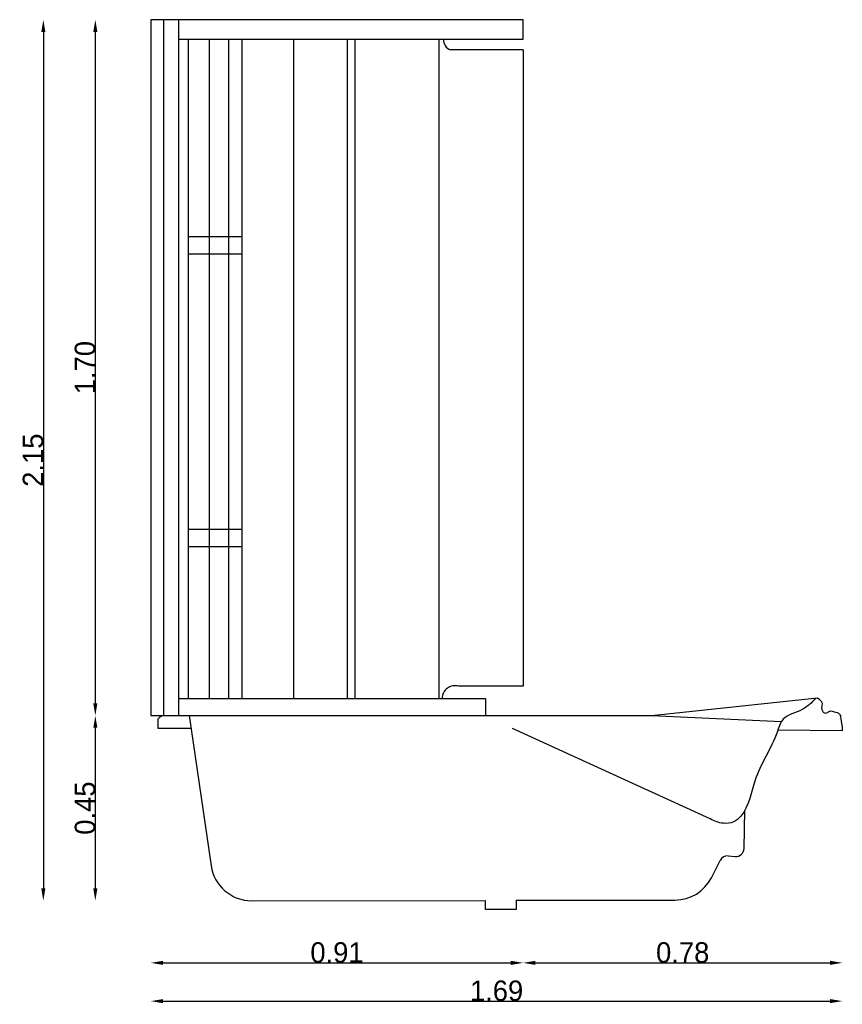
# Model space of a CAD drawing. Extents: x -24.47 to -22.46, y 195.82 to 198.23.
import ezdxf

# ---------------------------------------------------------------- set-up
doc = ezdxf.new("R2010")
doc.units = 0
doc.header["$MEASUREMENT"] = 0
doc.layers.get('0').update_dxf_attribs({"linetype": 'CONTINUOUS'})
doc.layers.get('DEFPOINTS').update_dxf_attribs({"linetype": 'CONTINUOUS'})
doc.dimstyles.get("Standard").update_dxf_attribs({"dimtxt": 0.18, "dimasz": 0.18, "dimexe": 0.18, "dimexo": 0.0625, "dimgap": 0.09, "dimtad": 0, "dimtih": 1, "dimtoh": 1, "dimdec": 4, "dimzin": 0, "dimdsep": 46, "dimtxsty": 'Standard', "dimcen": 0.09, "dimadec": 0, "dimazin": 0, "dimtfac": 1, "dimtdec": 4, "dimtofl": 0, "dimtmove": 0, "dimatfit": 3, "dimfxl": 0, "dimtolj": 1, "dimtzin": 0, "dimarcsym": 0})

# ---------------------------------------------------------------- blocks, each defined once
blk = doc.blocks.new('*D5')
at = {"color": 0, "linetype": 'ByBlock'}
blk.add_line((-24.118, 195.8302), (-22.4888, 195.8302), dxfattribs=at)
for points in [[(-24.118, 195.8352), (-24.118, 195.8252), (-24.148, 195.8302)], [(-22.4888, 195.8352), (-22.4888, 195.8252), (-22.4588, 195.8302)]]:
    blk.add_solid(points, dxfattribs=at)
at = {"layer": 'DEFPOINTS', "color": 0, "linetype": 'ByBlock'}
for p in [(-24.148, 198.2279), (-22.4588, 196.4907), (-22.4588, 195.8302)]:
    blk.add_point(p, dxfattribs=at)
at = {"color": 0, "linetype": 'ByBlock', "insert": (-23.3034, 195.8552), "char_height": 0.05, "attachment_point": 5}
blk.add_mtext('\\A1;1.69', dxfattribs=at)
blk = doc.blocks.new('*D3')
at = {"color": 0, "linetype": 'ByBlock'}
blk.add_line((-24.118, 195.9237), (-23.2687, 195.9237), dxfattribs=at)
for points in [[(-24.118, 195.9287), (-24.118, 195.9187), (-24.148, 195.9237)], [(-23.2687, 195.9287), (-23.2687, 195.9187), (-23.2387, 195.9237)]]:
    blk.add_solid(points, dxfattribs=at)
at = {"layer": 'DEFPOINTS', "color": 0, "linetype": 'ByBlock'}
for p in [(-24.148, 198.2279), (-23.2387, 198.2279), (-23.2387, 195.9237)]:
    blk.add_point(p, dxfattribs=at)
at = {"color": 0, "linetype": 'ByBlock', "insert": (-23.6933, 195.9487), "char_height": 0.05, "attachment_point": 5}
blk.add_mtext('\\A1;0.91', dxfattribs=at)
blk = doc.blocks.new('*D2')
at = {"color": 0, "linetype": 'ByBlock'}
blk.add_line((-24.4107, 198.1979), (-24.4107, 196.1055), dxfattribs=at)
for points in [[(-24.4157, 198.1979), (-24.4057, 198.1979), (-24.4107, 198.2279)], [(-24.4157, 196.1055), (-24.4057, 196.1055), (-24.4107, 196.0755)]]:
    blk.add_solid(points, dxfattribs=at)
at = {"layer": 'DEFPOINTS', "color": 0, "linetype": 'ByBlock'}
for p in [(-24.148, 198.2279), (-24.4107, 196.0755), (-23.9017, 196.0755)]:
    blk.add_point(p, dxfattribs=at)
at = {"color": 0, "linetype": 'ByBlock', "insert": (-24.4357, 197.1517), "char_height": 0.05, "attachment_point": 5, "rotation": 90}
blk.add_mtext('\\A1;2.15', dxfattribs=at)
blk = doc.blocks.new('*D1')
at = {"color": 0, "linetype": 'ByBlock'}
blk.add_line((-24.2837, 196.4979), (-24.2837, 196.1055), dxfattribs=at)
for points in [[(-24.2887, 196.4979), (-24.2787, 196.4979), (-24.2837, 196.5279)], [(-24.2887, 196.1055), (-24.2787, 196.1055), (-24.2837, 196.0755)]]:
    blk.add_solid(points, dxfattribs=at)
at = {"layer": 'DEFPOINTS', "color": 0, "linetype": 'ByBlock'}
for p in [(-24.148, 196.5279), (-24.2837, 196.0755), (-23.9017, 196.0755)]:
    blk.add_point(p, dxfattribs=at)
at = {"color": 0, "linetype": 'ByBlock', "insert": (-24.3087, 196.3017), "char_height": 0.05, "attachment_point": 5, "rotation": 90}
blk.add_mtext('\\A1;0.45', dxfattribs=at)
blk = doc.blocks.new('*D0')
at = {"color": 0, "linetype": 'ByBlock'}
blk.add_line((-24.2837, 198.1979), (-24.2837, 196.5579), dxfattribs=at)
for points in [[(-24.2887, 198.1979), (-24.2787, 198.1979), (-24.2837, 198.2279)], [(-24.2887, 196.5579), (-24.2787, 196.5579), (-24.2837, 196.5279)]]:
    blk.add_solid(points, dxfattribs=at)
at = {"layer": 'DEFPOINTS', "color": 0, "linetype": 'ByBlock'}
for p in [(-24.148, 198.2279), (-24.2837, 196.5279), (-24.148, 196.5279)]:
    blk.add_point(p, dxfattribs=at)
at = {"color": 0, "linetype": 'ByBlock', "insert": (-24.3087, 197.3779), "char_height": 0.05, "attachment_point": 5, "rotation": 90}
blk.add_mtext('\\A1;1.70', dxfattribs=at)
blk = doc.blocks.new('*D4')
at = {"color": 0, "linetype": 'ByBlock'}
blk.add_line((-23.2087, 195.9237), (-22.4888, 195.9237), dxfattribs=at)
for points in [[(-23.2087, 195.9287), (-23.2087, 195.9187), (-23.2387, 195.9237)], [(-22.4888, 195.9287), (-22.4888, 195.9187), (-22.4588, 195.9237)]]:
    blk.add_solid(points, dxfattribs=at)
at = {"layer": 'DEFPOINTS', "color": 0, "linetype": 'ByBlock'}
for p in [(-23.2387, 198.2279), (-22.4588, 196.4907), (-22.4588, 195.9237)]:
    blk.add_point(p, dxfattribs=at)
at = {"color": 0, "linetype": 'ByBlock', "insert": (-22.8487, 195.9487), "char_height": 0.05, "attachment_point": 5}
blk.add_mtext('\\A1;0.78', dxfattribs=at)

msp = doc.modelspace()

# ---------------------------------------------------------------- linework, layer by layer
at = {"color": 7}
for p, q in [((-24.1175, 198.2279), (-24.1175, 196.5279)), ((-24.0801, 198.2279), (-24.0801, 196.5279)), ((-24.0801, 198.1805), (-23.2387, 198.1805)), ((-24.0567, 198.1805), (-24.0567, 196.5699)), ((-24.0053, 198.1805), (-24.0053, 196.5699)), ((-23.9586, 198.1805), (-23.9586, 196.5699)), ((-23.9258, 198.1805), (-23.9258, 196.5699)), ((-23.7996, 198.1805), (-23.7996, 196.5699)), ((-23.6687, 198.1805), (-23.6687, 196.5699)), ((-23.65, 198.1805), (-23.65, 196.5699)), ((-23.4444, 198.1805), (-23.4444, 196.5699)), ((-23.2387, 198.154), (-23.4157, 198.154)), ((-23.2387, 198.154), (-23.2387, 196.5993)), ((-24.0567, 197.6982), (-23.9258, 197.6982)), ((-24.0567, 197.656), (-23.9258, 197.656)), ((-24.0567, 196.9829), (-23.9258, 196.9829)), ((-24.0567, 196.9407), (-23.9258, 196.9407)), ((-23.2387, 196.5993), (-23.3964, 196.5993)), ((-24.0801, 196.5699), (-23.3304, 196.5699)), ((-23.3304, 196.5699), (-23.3304, 196.5279)), ((-22.925, 196.5279), (-22.5194, 196.5708)), ((-24.148, 196.5279), (-22.925, 196.5279)), ((-24.0546, 196.5279), (-24.0008, 196.161)), ((-22.925, 196.5279), (-22.6075, 196.5131)), ((-24.1308, 196.4974), (-24.0502, 196.4974)), ((-22.7814, 196.2752), (-23.2645, 196.496)), ((-22.4588, 196.4907), (-22.6162, 196.4923)), ((-22.6989, 196.2032), (-22.6967, 196.2967)), ((-22.7786, 196.1318), (-22.7571, 196.174)), ((-22.7379, 196.1849), (-22.7203, 196.1837)), ((-23.9017, 196.0755), (-23.3304, 196.0764)), ((-23.2556, 196.0765), (-22.8676, 196.0771))]:
    msp.add_line(p, q, dxfattribs=at)
for points in [[(-23.2387, 198.1805), (-23.2387, 198.2279), (-24.148, 198.2279), (-24.148, 196.5279)], [(-23.2556, 196.0765), (-23.2556, 196.0541), (-23.3304, 196.0541), (-23.3304, 196.0764)]]:
    msp.add_lwpolyline(points, dxfattribs=at)
for centre, radius, start, end in [((-23.4057, 198.1798), 0.0277, 178.5144, 248.693), ((-23.4053, 196.5694), 0.0312, 73.3324, 178.982), ((-22.7189, 196.2036), 0.02, 266.059, 358.618), ((-22.7393, 196.165), 0.02, 86.059, 153.0362), ((-23.9018, 196.1755), 0.1, 188.3556, 270.0863), ((-22.8677, 196.1771), 0.1, 270.0863, 333.0362)]:
    msp.add_arc(centre, radius, start, end, dxfattribs=at)
msp.add_open_spline([(-22.5242, 196.5703), (-22.5337, 196.5593), (-22.556, 196.5367), (-22.6051, 196.5292), (-22.6266, 196.454), (-22.6763, 196.386), (-22.6876, 196.2976), (-22.724, 196.2655), (-22.7529, 196.2623), (-22.771, 196.2705), (-22.7814, 196.2752)], degree=3, knots=[0.0099076, 0.0099076, 0.0099076, 0.0099076, 0.0529715, 0.1047764, 0.1382382, 0.2713338, 0.3632698, 0.3860877, 0.4112968, 0.4451134, 0.4451134, 0.4451134, 0.4451134], dxfattribs=at)
for points in [[(-22.5194, 196.5708), (-22.5087, 196.5601), (-22.5087, 196.5423), (-22.4998, 196.5334), (-22.4891, 196.5387), (-22.4784, 196.537), (-22.4659, 196.5316), (-22.4623, 196.5209), (-22.4588, 196.4907)], [(-24.1175, 196.5279), (-24.1308, 196.5188), (-24.1308, 196.5099), (-24.1308, 196.4974)]]:
    msp.add_spline(points, degree=3, dxfattribs=at)

# ---------------------------------------------------------------- dimensions: what is measured, and where the dimension line sits
at = {"color": 1}
for base, p1, override, picture, middle in [((-24.4107, 196.0755), (-24.148, 198.2279), {"dimtxt": 0.05, "dimasz": 0.03, "dimexe": 1.25, "dimexo": 0.625, "dimgap": 0, "dimtad": 1, "dimtih": 0, "dimtoh": 0, "dimdec": 2, "dimzin": 8, "dimcen": 2.5, "dimse1": 1, "dimse2": 1, "dimtdec": 2, "dimtix": 1, "dimtofl": 1}, '*D2', (-24.4357, 197.1517)), ((-24.2837, 196.0755), (-24.148, 196.5279), {"dimtxt": 0.05, "dimasz": 0.03, "dimexe": 1.25, "dimexo": 0.625, "dimgap": 0, "dimtad": 1, "dimtih": 0, "dimtoh": 0, "dimdec": 2, "dimzin": 8, "dimcen": 2.5, "dimse1": 1, "dimse2": 1, "dimtdec": 2, "dimtix": 1, "dimtofl": 1, "dimtmove": 1}, '*D1', (-24.3087, 196.3017))]:
    dim = msp.add_linear_dim(base=base, p1=p1, p2=(-23.9017, 196.0755), angle=90, dimstyle='Standard', override=override, dxfattribs=at)
    dim.commit()
    dim.dimension.update_dxf_attribs({"geometry": picture, "text_midpoint": middle})
dim = msp.add_linear_dim(base=(-24.2837, 196.5279), p1=(-24.148, 198.2279), p2=(-24.148, 196.5279), angle=90, text='1.70', dimstyle='Standard', override={"dimtxt": 0.05, "dimasz": 0.03, "dimexe": 1.25, "dimexo": 0.625, "dimgap": 0, "dimtad": 1, "dimtih": 0, "dimtoh": 0, "dimdec": 2, "dimzin": 8, "dimcen": 2.5, "dimse1": 1, "dimse2": 1, "dimtdec": 2, "dimtix": 1, "dimtofl": 1}, dxfattribs=at)
dim.commit()
dim.dimension.update_dxf_attribs({"geometry": '*D0', "text_midpoint": (-24.3087, 197.3779)})
for base, p1, p2, override, picture, middle in [((-22.4588, 195.8302), (-24.148, 198.2279), (-22.4588, 196.4907), {"dimtxt": 0.05, "dimasz": 0.03, "dimexe": 1.25, "dimexo": 0.625, "dimgap": 0, "dimtad": 1, "dimtih": 0, "dimtoh": 0, "dimdec": 2, "dimzin": 8, "dimcen": 2.5, "dimse1": 1, "dimse2": 1, "dimtdec": 2, "dimtix": 1, "dimtofl": 1}, '*D5', (-23.3034, 195.8552)), ((-23.2387, 195.9237), (-24.148, 198.2279), (-23.2387, 198.2279), {"dimtxt": 0.05, "dimasz": 0.03, "dimexe": 1.25, "dimexo": 0.625, "dimgap": 0, "dimtad": 1, "dimtih": 0, "dimtoh": 0, "dimdec": 2, "dimzin": 8, "dimcen": 2.5, "dimse1": 1, "dimse2": 1, "dimtdec": 2, "dimtix": 1, "dimtofl": 1}, '*D3', (-23.6933, 195.9487)), ((-22.4588, 195.9237), (-23.2387, 198.2279), (-22.4588, 196.4907), {"dimtxt": 0.05, "dimasz": 0.03, "dimexe": 1.25, "dimexo": 0.625, "dimgap": 0, "dimtad": 1, "dimtih": 0, "dimtoh": 0, "dimdec": 2, "dimzin": 8, "dimcen": 2.5, "dimse1": 1, "dimse2": 1, "dimtdec": 2, "dimtix": 1, "dimtofl": 1, "dimtmove": 1}, '*D4', (-22.8487, 195.9487))]:
    dim = msp.add_linear_dim(base=base, p1=p1, p2=p2, dimstyle='Standard', override=override, dxfattribs=at)
    dim.commit()
    dim.dimension.update_dxf_attribs({"geometry": picture, "text_midpoint": middle})

doc.saveas('drawing.dxf')
